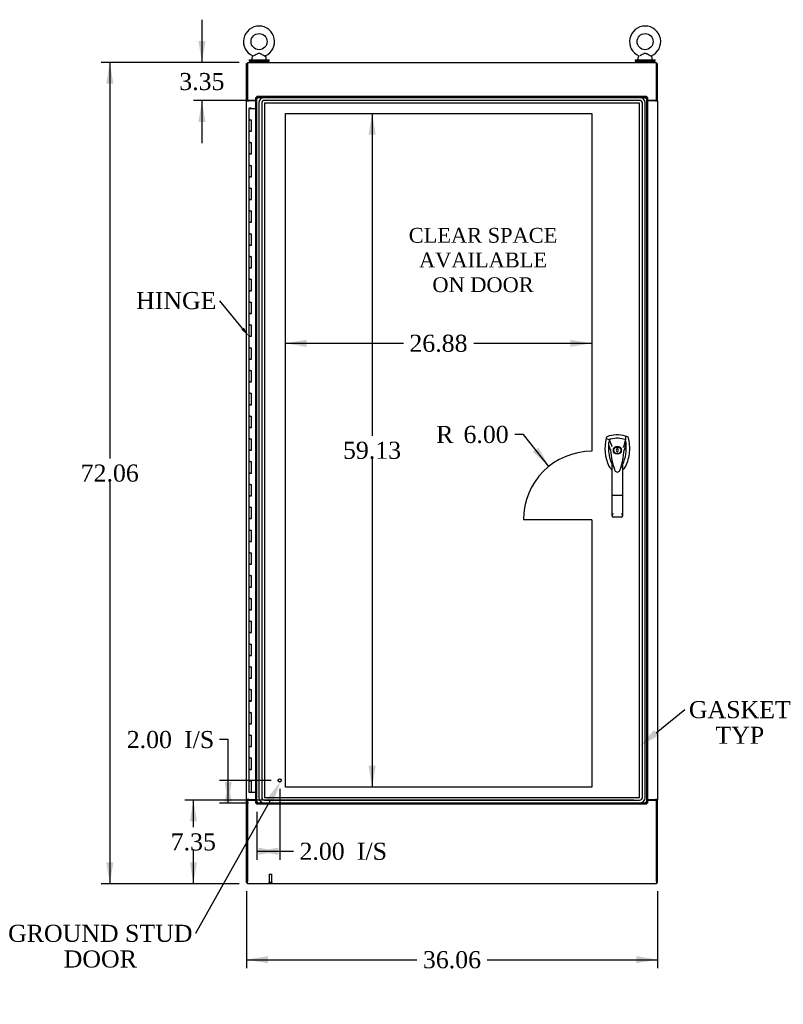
# Model space of a CAD drawing. Header units: inches. Extents: x 1 to 359, y -2 to 239.
# Tile 3 of 10: x 53 to 120, y 63 to 150. Entities that reach past the tile are written whole.
import ezdxf
from ezdxf import colors
from ezdxf.entities.mleader import LeaderData, LeaderLine
from ezdxf.enums import TextEntityAlignment as Align
from ezdxf.lldxf.tags import DXFTag
from ezdxf.math import Vec2, Vec3

# ---------------------------------------------------------------- set-up
doc = ezdxf.new("R2010")
doc.units = ezdxf.units.IN
doc.header["$MEASUREMENT"] = 0
for name, color, linetype in [('COM54578-60', 7, 'Continuous'), ('COM70219', 7, 'Continuous'), ('COM71108-10', 7, 'Continuous'), ('COM71112-5', 7, 'Continuous'), ('COM71113-3', 7, 'Continuous'), ('COM71114-3', 7, 'Continuous'), ('COM71115-2', 7, 'Continuous'), ('Default', 7, 'Continuous'), ('DV1_Default', 7, 'Continuous'), ('HAN13066', 7, 'Continuous'), ('SCS00680', 7, 'Continuous'), ('STD21878', 7, 'Continuous'), ('WAF25362', 7, 'Continuous'), ('WAM254785', 7, 'Continuous')]:
    doc.layers.add(name, color=color, linetype=linetype)
doc.styles.add('SEACAD_Times_New_Roman', font='times.ttf')
tags = doc.linetypes.add('HIDDEN2', pattern=[0.1875, 0.125, -0.0625]).pattern_tags.tags
tags[6:7] = [DXFTag(74, 4), DXFTag(75, 0), DXFTag(340, '0'), DXFTag(46, 0.0), DXFTag(50, 0.0), DXFTag(44, 0.0), DXFTag(45, 0.0)]
tags[4:5] = [DXFTag(74, 4), DXFTag(75, 0), DXFTag(340, '0'), DXFTag(46, 0.0), DXFTag(50, 0.0), DXFTag(44, 0.0), DXFTag(45, 0.0)]
doc.dimstyles.new('HAMMOND_(STH-300_x_200)', dxfattribs={"dimtxt": 1.5, "dimasz": 1.875, "dimexe": 0.75, "dimexo": 0.75, "dimgap": 0.375, "dimtad": 0, "dimtih": 1, "dimtoh": 1, "dimzin": 0, "dimdsep": 46, "dimtxsty": 'SEACAD_Times_New_Roman', "dimblk1": '_SE_FILLED', "dimblk2": '_SE_FILLED', "dimsah": 1, "dimcen": 0.75, "dimadec": 0, "dimazin": 0, "dimtfac": 0.8, "dimtofl": 0, "dimtmove": 0, "dimatfit": 3, "dimfxl": 1, "dimtolj": 1, "dimtzin": 0, "dimarcsym": 0})

# ---------------------------------------------------------------- blocks, each defined once
blk = doc.blocks.new('SE')
at = {"layer": 'COM54578-60', "color": 7, "linetype": 'Continuous'}
for p, q in [((73.439, 141.724), (73.322, 141.724)), ((73.322, 141.724), (73.322, 140.724)), ((73.377, 141.733), (73.377, 141.759)), ((73.377, 141.759), (73.427, 141.759)), ((73.427, 141.733), (73.377, 141.733)), ((73.389, 141.733), (73.389, 141.724)), ((73.427, 141.759), (73.452, 141.759)), ((73.427, 141.733), (73.452, 141.733)), ((73.439, 141.724), (73.924, 141.724)), ((73.452, 141.759), (73.502, 141.759)), ((73.502, 141.733), (73.452, 141.733)), ((73.489, 141.724), (73.489, 141.733)), ((73.502, 141.759), (73.502, 141.733)), ((73.439, 140.724), (73.322, 140.724)), ((73.322, 140.724), (73.439, 140.724)), ((73.322, 140.724), (73.322, 139.724)), ((73.439, 140.724), (73.507, 140.724)), ((73.507, 140.724), (73.507, 139.725)), ((73.439, 139.725), (73.322, 139.725)), ((73.322, 139.725), (73.322, 138.724)), ((73.322, 139.724), (73.556, 139.724)), ((73.439, 139.725), (73.507, 139.725)), ((73.439, 138.724), (73.322, 138.724)), ((73.322, 138.724), (73.439, 138.724)), ((73.322, 138.724), (73.322, 137.724)), ((73.439, 138.724), (73.507, 138.724)), ((73.507, 138.724), (73.507, 137.725)), ((73.439, 137.725), (73.322, 137.725)), ((73.322, 137.725), (73.322, 136.724)), ((73.322, 137.724), (73.556, 137.724)), ((73.439, 137.725), (73.507, 137.725)), ((73.439, 136.724), (73.322, 136.724)), ((73.322, 136.724), (73.439, 136.724)), ((73.322, 136.724), (73.322, 135.724)), ((73.439, 136.724), (73.507, 136.724)), ((73.507, 136.724), (73.507, 135.725)), ((73.439, 135.725), (73.322, 135.725)), ((73.322, 135.725), (73.322, 134.724)), ((73.322, 135.724), (73.556, 135.724)), ((73.439, 135.725), (73.507, 135.725)), ((73.439, 134.724), (73.322, 134.724)), ((73.322, 134.724), (73.439, 134.724)), ((73.322, 134.724), (73.322, 133.724)), ((73.439, 134.724), (73.507, 134.724)), ((73.507, 134.724), (73.507, 133.725)), ((73.439, 133.725), (73.322, 133.725)), ((73.322, 133.725), (73.322, 132.724)), ((73.322, 133.724), (73.556, 133.724)), ((73.439, 133.725), (73.507, 133.725)), ((73.439, 132.724), (73.322, 132.724)), ((73.322, 132.724), (73.439, 132.724)), ((73.322, 132.724), (73.322, 131.724)), ((73.439, 132.724), (73.507, 132.724)), ((73.507, 132.724), (73.507, 131.725)), ((73.439, 131.725), (73.322, 131.725)), ((73.322, 131.725), (73.322, 130.724)), ((73.322, 131.724), (73.556, 131.724)), ((73.439, 131.725), (73.507, 131.725)), ((73.439, 130.724), (73.322, 130.724)), ((73.322, 130.724), (73.439, 130.724)), ((73.322, 130.724), (73.322, 129.724)), ((73.439, 130.724), (73.507, 130.724)), ((73.507, 130.724), (73.507, 129.725)), ((73.439, 129.725), (73.322, 129.725)), ((73.322, 129.725), (73.322, 128.724)), ((73.322, 129.724), (73.556, 129.724)), ((73.439, 129.725), (73.507, 129.725)), ((73.439, 128.724), (73.322, 128.724)), ((73.322, 128.724), (73.439, 128.724)), ((73.322, 128.724), (73.322, 127.724)), ((73.439, 128.724), (73.507, 128.724)), ((73.507, 128.724), (73.507, 127.725)), ((73.439, 127.725), (73.322, 127.725)), ((73.322, 127.725), (73.322, 126.724)), ((73.322, 127.724), (73.556, 127.724)), ((73.439, 127.725), (73.507, 127.725)), ((73.439, 126.724), (73.322, 126.724)), ((73.322, 126.724), (73.439, 126.724)), ((73.322, 126.724), (73.322, 125.724)), ((73.439, 126.724), (73.507, 126.724)), ((73.507, 126.724), (73.507, 125.725)), ((73.439, 125.725), (73.322, 125.725)), ((73.322, 125.725), (73.322, 124.724)), ((73.322, 125.724), (73.556, 125.724)), ((73.439, 125.725), (73.507, 125.725)), ((73.439, 124.724), (73.322, 124.724)), ((73.322, 124.724), (73.439, 124.724)), ((73.322, 124.724), (73.322, 123.724)), ((73.439, 124.724), (73.507, 124.724)), ((73.507, 124.724), (73.507, 123.725)), ((73.439, 123.725), (73.322, 123.725)), ((73.322, 123.725), (73.322, 122.724)), ((73.322, 123.724), (73.556, 123.724)), ((73.439, 123.725), (73.507, 123.725)), ((73.439, 122.724), (73.322, 122.724)), ((73.322, 122.724), (73.439, 122.724)), ((73.322, 122.724), (73.322, 121.724)), ((73.439, 122.724), (73.507, 122.724)), ((73.507, 122.724), (73.507, 121.725)), ((73.439, 121.725), (73.322, 121.725)), ((73.322, 121.725), (73.322, 120.724)), ((73.322, 121.724), (73.556, 121.724)), ((73.439, 121.725), (73.507, 121.725)), ((73.439, 120.724), (73.322, 120.724)), ((73.322, 120.724), (73.439, 120.724)), ((73.322, 120.724), (73.322, 119.724)), ((73.439, 120.724), (73.507, 120.724)), ((73.507, 120.724), (73.507, 119.725)), ((73.439, 119.725), (73.322, 119.725)), ((73.322, 119.725), (73.322, 118.724)), ((73.322, 119.724), (73.556, 119.724)), ((73.439, 119.725), (73.507, 119.725)), ((73.439, 118.724), (73.322, 118.724)), ((73.322, 118.724), (73.439, 118.724)), ((73.322, 118.724), (73.322, 117.724)), ((73.439, 118.724), (73.507, 118.724)), ((73.507, 118.724), (73.507, 117.725)), ((73.439, 117.725), (73.322, 117.725)), ((73.322, 117.725), (73.322, 116.724)), ((73.322, 117.724), (73.556, 117.724)), ((73.439, 117.725), (73.507, 117.725)), ((73.439, 116.724), (73.322, 116.724)), ((73.322, 116.724), (73.439, 116.724)), ((73.322, 116.724), (73.322, 115.724)), ((73.439, 116.724), (73.507, 116.724)), ((73.507, 116.724), (73.507, 115.725)), ((73.439, 115.725), (73.322, 115.725)), ((73.322, 115.725), (73.322, 114.724)), ((73.322, 115.724), (73.556, 115.724)), ((73.439, 115.725), (73.507, 115.725)), ((73.439, 114.724), (73.322, 114.724)), ((73.322, 114.724), (73.439, 114.724)), ((73.322, 114.724), (73.322, 113.724)), ((73.439, 114.724), (73.507, 114.724)), ((73.507, 114.724), (73.507, 113.725)), ((73.439, 113.725), (73.322, 113.725)), ((73.322, 113.725), (73.322, 112.724)), ((73.322, 113.724), (73.556, 113.724)), ((73.439, 113.725), (73.507, 113.725)), ((73.439, 112.724), (73.322, 112.724)), ((73.322, 112.724), (73.439, 112.724)), ((73.322, 112.724), (73.322, 111.724)), ((73.439, 112.724), (73.507, 112.724)), ((73.507, 112.724), (73.507, 111.725)), ((73.439, 111.725), (73.322, 111.725)), ((73.322, 111.725), (73.322, 110.724)), ((73.322, 111.724), (73.556, 111.724)), ((73.439, 111.725), (73.507, 111.725)), ((73.439, 110.724), (73.322, 110.724)), ((73.322, 110.724), (73.439, 110.724)), ((73.322, 110.724), (73.322, 109.724)), ((73.439, 110.724), (73.507, 110.724)), ((73.507, 110.724), (73.507, 109.725)), ((73.439, 109.725), (73.322, 109.725)), ((73.322, 109.725), (73.322, 108.724)), ((73.322, 109.724), (73.556, 109.724)), ((73.439, 109.725), (73.507, 109.725)), ((73.439, 108.724), (73.322, 108.724)), ((73.322, 108.724), (73.439, 108.724)), ((73.322, 108.724), (73.322, 107.724)), ((73.439, 108.724), (73.507, 108.724)), ((73.507, 108.724), (73.507, 107.725)), ((73.439, 107.725), (73.322, 107.725)), ((73.322, 107.725), (73.322, 106.724)), ((73.322, 107.724), (73.556, 107.724)), ((73.439, 107.725), (73.507, 107.725)), ((73.439, 106.724), (73.322, 106.724)), ((73.322, 106.724), (73.439, 106.724)), ((73.322, 106.724), (73.322, 105.724)), ((73.439, 106.724), (73.507, 106.724)), ((73.507, 106.724), (73.507, 105.725)), ((73.439, 105.725), (73.322, 105.725)), ((73.322, 105.725), (73.322, 104.724)), ((73.322, 105.724), (73.556, 105.724)), ((73.439, 105.725), (73.507, 105.725)), ((73.439, 104.724), (73.322, 104.724)), ((73.322, 104.724), (73.439, 104.724)), ((73.322, 104.724), (73.322, 103.724)), ((73.439, 104.724), (73.507, 104.724)), ((73.507, 104.724), (73.507, 103.725)), ((73.439, 103.725), (73.322, 103.725)), ((73.322, 103.725), (73.322, 102.724)), ((73.322, 103.724), (73.556, 103.724)), ((73.439, 103.725), (73.507, 103.725)), ((73.439, 102.724), (73.322, 102.724)), ((73.322, 102.724), (73.439, 102.724)), ((73.322, 102.724), (73.322, 101.724)), ((73.439, 102.724), (73.507, 102.724)), ((73.507, 102.724), (73.507, 101.725)), ((73.439, 101.725), (73.322, 101.725)), ((73.322, 101.725), (73.322, 100.724)), ((73.322, 101.724), (73.556, 101.724)), ((73.439, 101.725), (73.507, 101.725)), ((73.439, 100.724), (73.322, 100.724)), ((73.322, 100.724), (73.439, 100.724)), ((73.322, 100.724), (73.322, 99.724)), ((73.439, 100.724), (73.507, 100.724)), ((73.507, 100.724), (73.507, 99.725)), ((73.439, 99.725), (73.322, 99.725)), ((73.322, 99.725), (73.322, 98.724)), ((73.322, 99.724), (73.556, 99.724)), ((73.439, 99.725), (73.507, 99.725)), ((73.439, 98.724), (73.322, 98.724)), ((73.322, 98.724), (73.439, 98.724)), ((73.322, 98.724), (73.322, 97.724)), ((73.439, 98.724), (73.507, 98.724)), ((73.507, 98.724), (73.507, 97.725)), ((73.439, 97.725), (73.322, 97.725)), ((73.322, 97.725), (73.322, 96.724)), ((73.322, 97.724), (73.556, 97.724)), ((73.439, 97.725), (73.507, 97.725)), ((73.439, 96.724), (73.322, 96.724)), ((73.322, 96.724), (73.439, 96.724)), ((73.322, 96.724), (73.322, 95.724)), ((73.439, 96.724), (73.507, 96.724)), ((73.507, 96.724), (73.507, 95.725)), ((73.439, 95.725), (73.322, 95.725)), ((73.322, 95.725), (73.322, 94.724)), ((73.322, 95.724), (73.556, 95.724)), ((73.439, 95.725), (73.507, 95.725)), ((73.439, 94.724), (73.322, 94.724)), ((73.322, 94.724), (73.439, 94.724)), ((73.322, 94.724), (73.322, 93.724)), ((73.439, 94.724), (73.507, 94.724)), ((73.507, 94.724), (73.507, 93.725)), ((73.439, 93.725), (73.322, 93.725)), ((73.322, 93.725), (73.322, 92.724)), ((73.322, 93.724), (73.556, 93.724)), ((73.439, 93.725), (73.507, 93.725)), ((73.439, 92.724), (73.322, 92.724)), ((73.322, 92.724), (73.439, 92.724)), ((73.322, 92.724), (73.322, 91.724)), ((73.439, 92.724), (73.507, 92.724)), ((73.507, 92.724), (73.507, 91.725)), ((73.439, 91.725), (73.322, 91.725)), ((73.322, 91.725), (73.322, 90.724)), ((73.322, 91.724), (73.556, 91.724)), ((73.439, 91.725), (73.507, 91.725)), ((73.439, 90.724), (73.322, 90.724)), ((73.322, 90.724), (73.439, 90.724)), ((73.322, 90.724), (73.322, 89.724)), ((73.439, 90.724), (73.507, 90.724)), ((73.507, 90.724), (73.507, 89.725)), ((73.439, 89.725), (73.322, 89.725)), ((73.322, 89.725), (73.322, 88.724)), ((73.322, 89.724), (73.556, 89.724)), ((73.439, 89.725), (73.507, 89.725)), ((73.439, 88.724), (73.322, 88.724)), ((73.322, 88.724), (73.439, 88.724)), ((73.322, 88.724), (73.322, 87.724)), ((73.439, 88.724), (73.507, 88.724)), ((73.507, 88.724), (73.507, 87.725)), ((73.439, 87.725), (73.322, 87.725)), ((73.322, 87.725), (73.322, 86.724)), ((73.322, 87.724), (73.556, 87.724)), ((73.439, 87.725), (73.507, 87.725)), ((73.439, 86.724), (73.322, 86.724)), ((73.322, 86.724), (73.439, 86.724)), ((73.322, 86.724), (73.322, 85.724)), ((73.439, 86.724), (73.507, 86.724)), ((73.507, 86.724), (73.507, 85.725)), ((73.439, 85.725), (73.322, 85.725)), ((73.322, 85.725), (73.322, 84.724)), ((73.322, 85.724), (73.556, 85.724)), ((73.439, 85.725), (73.507, 85.725)), ((73.439, 84.724), (73.322, 84.724)), ((73.322, 84.724), (73.439, 84.724)), ((73.322, 84.724), (73.322, 83.724)), ((73.439, 84.724), (73.507, 84.724)), ((73.507, 84.724), (73.507, 83.725)), ((73.439, 83.725), (73.322, 83.725)), ((73.322, 83.725), (73.322, 82.724)), ((73.322, 83.724), (73.556, 83.724)), ((73.439, 83.725), (73.507, 83.725)), ((73.322, 82.724), (73.439, 82.724)), ((73.322, 82.724), (73.507, 82.724)), ((73.322, 82.724), (73.322, 81.724)), ((73.389, 82.724), (73.389, 82.724)), ((73.507, 82.724), (73.439, 82.724)), ((73.489, 82.724), (73.489, 82.724)), ((73.507, 82.724), (73.507, 81.724)), ((73.322, 81.724), (73.507, 81.724)), ((73.507, 81.724), (73.924, 81.724))]:
    blk.add_line(p, q, dxfattribs=at)
at = {"layer": 'COM70219', "color": 7, "linetype": 'HIDDEN2'}
for p, q in [((107.597, 142.676), (74.692, 142.676)), ((107.597, 142.675), (74.692, 142.675)), ((74.192, 142.176), (74.192, 81.271)), ((74.193, 142.176), (74.193, 81.271)), ((74.442, 142.176), (74.442, 81.271)), ((74.691, 142.176), (74.691, 81.271)), ((107.597, 142.426), (74.692, 142.426)), ((107.597, 142.177), (74.692, 142.177)), ((74.692, 142.176), (74.692, 81.271)), ((107.597, 142.176), (74.692, 142.176)), ((107.597, 81.271), (107.597, 142.176)), ((107.598, 81.271), (107.598, 142.176)), ((107.847, 81.271), (107.847, 142.176)), ((108.096, 81.271), (108.096, 142.176)), ((108.097, 81.271), (108.097, 142.176)), ((74.692, 81.271), (107.597, 81.271)), ((74.692, 81.27), (107.597, 81.27)), ((74.692, 81.021), (107.597, 81.021)), ((74.692, 80.772), (107.597, 80.772)), ((74.692, 80.771), (107.597, 80.771))]:
    blk.add_line(p, q, dxfattribs=at)
for centre, radius, start, end in [((74.692, 142.176), 0.5, 90, 180), ((74.692, 142.176), 0.499, 90, 180), ((107.597, 142.176), 0.5, 0, 90), ((107.597, 142.176), 0.499, 0, 90), ((74.692, 142.176), 0.25, 90, 180), ((74.692, 142.176), 0.001, 90, 180), ((107.597, 142.176), 0.25, 0, 90), ((107.597, 142.176), 0.001, 0, 90), ((74.692, 81.271), 0.5, 180, 270), ((74.692, 81.271), 0.499, 180, 270), ((74.692, 81.271), 0.25, 180, 270), ((74.692, 81.271), 0.001, 180, 270), ((107.597, 81.271), 0.5, 270, 0), ((107.597, 81.271), 0.001, 270, 0), ((107.597, 81.271), 0.25, 270, 0), ((107.597, 81.271), 0.499, 270, 0)]:
    blk.add_arc(centre, radius, start, end, dxfattribs=at)
at = {"layer": 'COM71108-10', "color": 7, "linetype": 'Continuous'}
for p, q in [((73.21, 81.038), (73.21, 73.883)), ((73.21, 81.038), (73.924, 81.038)), ((108.299, 81.038), (109.08, 81.038)), ((109.08, 73.883), (109.08, 81.038)), ((73.21, 73.693), (73.21, 73.883)), ((109.08, 73.693), (73.21, 73.693)), ((109.08, 73.883), (109.08, 73.693))]:
    blk.add_line(p, q, dxfattribs=at)
at = {"layer": 'COM71112-5', "color": 7, "linetype": 'Continuous'}
for p, q in [((73.924, 80.757), (73.924, 142.691)), ((73.924, 142.691), (73.977, 142.691)), ((74.019, 142.691), (73.977, 142.691)), ((74.02, 142.786), (108.204, 142.786)), ((74.02, 142.786), (74.02, 142.733)), ((74.02, 142.692), (74.02, 142.733)), ((74.102, 142.609), (74.02, 142.692)), ((74.114, 142.597), (74.114, 142.596)), ((74.114, 142.597), (74.114, 142.597)), ((74.114, 142.597), (74.114, 142.596)), ((74.114, 142.596), (74.114, 142.596)), ((108.109, 142.597), (108.109, 142.596)), ((108.11, 142.597), (108.109, 142.597)), ((108.11, 142.596), (108.109, 142.596)), ((108.11, 142.596), (108.11, 142.597)), ((108.122, 142.608), (108.205, 142.691)), ((108.204, 142.786), (108.204, 142.733)), ((108.204, 142.692), (108.204, 142.733)), ((108.205, 142.691), (108.247, 142.691)), ((108.299, 142.691), (108.247, 142.691)), ((108.299, 142.691), (108.299, 80.757)), ((73.924, 80.757), (73.977, 80.757)), ((74.019, 80.757), (73.977, 80.757)), ((74.102, 80.839), (74.019, 80.757)), ((74.02, 80.756), (74.02, 80.714)), ((74.02, 80.661), (74.02, 80.714)), ((108.204, 80.661), (74.02, 80.661)), ((74.114, 80.851), (74.114, 80.851)), ((74.114, 80.851), (74.114, 80.851)), ((74.114, 80.851), (74.114, 80.851)), ((74.114, 80.851), (74.114, 80.851)), ((108.11, 80.851), (108.109, 80.851)), ((108.109, 80.851), (108.109, 80.851)), ((108.109, 80.851), (108.11, 80.851)), ((108.11, 80.851), (108.11, 80.851)), ((108.122, 80.839), (108.204, 80.756)), ((108.204, 80.756), (108.204, 80.714)), ((108.204, 80.661), (108.204, 80.714)), ((108.205, 80.757), (108.247, 80.757)), ((108.299, 80.757), (108.247, 80.757))]:
    blk.add_line(p, q, dxfattribs=at)
at = {"layer": 'COM71112-5', "color": 7, "linetype": 'HIDDEN2'}
for p, q in [((74.019, 80.757), (74.019, 142.691)), ((74.02, 142.691), (108.204, 142.691)), ((108.116, 142.602), (108.122, 142.608)), ((108.204, 142.691), (108.204, 80.757)), ((108.204, 80.756), (74.02, 80.756))]:
    blk.add_line(p, q, dxfattribs=at)
at = {"layer": 'COM71112-5', "color": 7, "linetype": 'Continuous'}
for centre, start, end in [((74.622, 143.476), 230.59439, 239.97612), ((73.235, 142.089), 30.02388, 39.40561), ((108.989, 142.089), 140.59439, 149.97612), ((107.602, 143.476), 300.02388, 309.40561), ((74.622, 79.972), 120.02388, 129.40561), ((73.235, 81.359), 320.59439, 329.97612), ((107.602, 79.972), 50.59439, 59.97612), ((108.989, 81.359), 210.02388, 219.40561)]:
    blk.add_arc(centre, 1.016, start, end, dxfattribs=at)
at = {"layer": 'COM71113-3', "color": 7, "linetype": 'Continuous'}
for p, q in [((73.115, 142.408), (73.115, 145.658)), ((73.115, 145.658), (73.21, 145.658)), ((73.115, 142.378), (73.115, 142.408)), ((73.21, 142.408), (73.115, 142.408)), ((73.115, 81.068), (73.115, 142.378)), ((73.115, 142.378), (73.305, 142.378)), ((73.21, 142.378), (73.21, 142.408)), ((73.924, 142.378), (73.305, 142.378)), ((73.115, 81.068), (73.115, 81.038)), ((73.305, 81.068), (73.115, 81.068)), ((73.115, 81.038), (73.21, 81.038)), ((73.115, 73.788), (73.115, 81.038)), ((73.21, 81.068), (73.21, 81.038)), ((73.305, 81.068), (73.924, 81.068)), ((73.115, 73.788), (73.21, 73.788))]:
    blk.add_line(p, q, dxfattribs=at)
at = {"layer": 'COM71114-3', "color": 7, "linetype": 'Continuous'}
for p, q in [((109.08, 145.658), (109.175, 145.658)), ((109.175, 142.408), (109.175, 145.658)), ((108.985, 142.378), (108.299, 142.378)), ((108.985, 142.378), (109.175, 142.378)), ((109.08, 142.378), (109.08, 142.408)), ((109.08, 142.408), (109.175, 142.408)), ((109.175, 142.378), (109.175, 142.408)), ((109.175, 142.378), (109.175, 81.068)), ((108.299, 81.068), (108.985, 81.068)), ((109.175, 81.068), (108.985, 81.068)), ((109.08, 81.068), (109.08, 81.038)), ((109.08, 81.038), (109.175, 81.038)), ((109.175, 81.068), (109.175, 81.038)), ((109.175, 73.788), (109.175, 81.038)), ((109.08, 73.788), (109.175, 73.788))]:
    blk.add_line(p, q, dxfattribs=at)
at = {"layer": 'COM71115-2', "color": 7, "linetype": 'Continuous'}
for p, q in [((73.21, 145.753), (109.08, 145.753)), ((73.21, 145.753), (73.21, 145.563)), ((73.21, 145.563), (73.21, 142.408)), ((109.08, 145.563), (109.08, 145.753)), ((109.08, 142.408), (109.08, 145.563)), ((73.924, 142.408), (73.21, 142.408)), ((109.08, 142.408), (108.299, 142.408))]:
    blk.add_line(p, q, dxfattribs=at)
at = {"layer": 'DV1_Default', "color": 7, "linetype": 'HIDDEN2'}
for p, q in [((76.519, 141.286), (103.399, 141.286)), ((76.519, 82.161), (76.519, 141.286)), ((103.399, 141.286), (103.399, 111.634)), ((103.399, 105.634), (97.399, 105.634)), ((103.399, 105.634), (103.399, 82.161)), ((103.399, 82.161), (76.519, 82.161))]:
    blk.add_line(p, q, dxfattribs=at)
blk.add_arc((103.399, 105.634), 6, 90, 180, dxfattribs=at)
at = {"layer": 'HAN13066', "color": 7, "linetype": 'Continuous'}
for p, q in [((104.666, 112.826), (104.652, 112.767)), ((104.652, 112.767), (104.935, 112.662)), ((104.935, 112.662), (105.151, 112.09)), ((106.35, 112.662), (106.186, 112.006)), ((106.541, 112.913), (106.361, 112.972)), ((105.037, 111.741), (105.037, 111.74)), ((105.151, 112.09), (105.196, 112.056)), ((105.686, 111.949), (105.599, 111.949)), ((105.599, 111.949), (105.599, 111.814)), ((105.599, 111.634), (105.599, 111.599)), ((105.599, 111.599), (105.686, 111.599)), ((105.686, 111.814), (105.686, 111.949)), ((105.686, 111.599), (105.686, 111.634)), ((106.248, 111.744), (106.248, 111.745)), ((105.187, 107.747), (105.187, 110.725)), ((106.097, 110.724), (106.097, 107.747)), ((105.381, 110.084), (105.385, 110.076)), ((105.861, 109.961), (105.867, 109.974)), ((106.097, 110.444), (106.12, 110.486)), ((106.12, 110.486), (106.122, 110.491)), ((105.187, 105.939), (105.187, 107.747)), ((106.007, 107.741), (105.277, 107.741)), ((106.097, 107.747), (106.097, 105.939)), ((106.007, 105.849), (105.277, 105.849))]:
    blk.add_line(p, q, dxfattribs=at)
for radius in [0.35, 0.3]:
    blk.add_circle((105.642, 111.724), radius, dxfattribs=at)
for centre, radius, start, end in [((108.274, 111.914), 3.721, 166.75318, 205.10266), ((105.642, 110.489), 2.585, 73.85893, 110.34924), ((108.274, 111.914), 3.421, 167.3846, 174.70184), ((105.642, 110.489), 2.285, 106.83853, 108.03431), ((105.642, 110.489), 2.285, 104.45028, 106.83853), ((105.642, 110.489), 2.285, 71.96569, 104.45028), ((103.011, 111.914), 3.421, 334.89734, 7.2824), ((103.011, 111.914), 3.421, 10.11379, 12.6154), ((103.011, 111.914), 3.421, 8.519, 10.11379), ((103.011, 111.914), 3.421, 7.2824, 8.519), ((108.274, 111.914), 3.421, 174.70184, 200.20775), ((105.126, 110.393), 1.35, 91.23359, 93.76963), ((111.885, 112.31), 6.872, 184.75423, 199.9908), ((105.642, 111.724), 0.1, 115.94448, 244.05552), ((105.642, 111.724), 0.1, 295.94448, 64.05552), ((99.205, 112.34), 7.068, 340.3478, 355.1696), ((119.007, 85.297), 29.627, 115.64179, 115.75394), ((106.183, 110.956), 0.791, 85.30773, 89.6394), ((108.274, 111.914), 3.421, 200.20775, 205.10266), ((103.658, 110.119), 1.646, 10.27719, 21.64676), ((105.583, 110.654), 0.75, 233.47883, 238.15135), ((105.583, 110.654), 0.45, 205.10266, 208.42246), ((105.644, 110.05), 0.234, 202.28022, 338.21669), ((105.702, 110.654), 0.45, 331.57754, 334.89734), ((105.702, 110.654), 0.75, 301.84865, 334.89734), ((105.278, 105.939), 0.0903, 180.00172, 181.11543), ((105.277, 105.939), 0.09, 181.11716, 270), ((106.007, 105.939), 0.09, 270, 358.88284), ((106.007, 105.939), 0.0903, 358.88457, 359.99828)]:
    blk.add_arc(centre, radius, start, end, dxfattribs=at)
for points in [[(104.744, 112.913), (104.706, 112.899), (104.676, 112.865), (104.666, 112.826)], [(106.405, 112.348), (106.352, 112.147), (106.3, 111.946), (106.248, 111.745)], [(106.361, 112.972), (106.357, 112.869), (106.354, 112.765), (106.35, 112.662)], [(106.619, 112.826), (106.609, 112.865), (106.579, 112.899), (106.541, 112.913)], [(104.867, 112.23), (104.924, 112.067), (104.98, 111.904), (105.037, 111.741)], [(104.904, 110.336), (104.957, 110.224), (105.037, 110.125), (105.137, 110.051)], [(105.308, 110.311), (105.297, 110.345), (105.287, 110.379), (105.277, 110.413)], [(105.382, 110.084), (105.377, 110.096), (105.373, 110.109), (105.368, 110.121)], [(106.007, 110.412), (105.98, 110.315), (105.95, 110.218), (105.918, 110.123)]]:
    blk.add_open_spline(points, degree=3, dxfattribs=at)
for points, knots in [([(106.381, 110.336), (106.561, 110.721), (106.675, 111.137), (106.756, 111.984), (106.723, 112.414), (106.619, 112.826)], [0, 0, 0, 0, 0.5, 0.5, 1, 1, 1, 1]), ([(106.007, 110.412), (106.024, 110.469), (106.04, 110.526), (106.063, 110.612), (106.071, 110.64), (106.082, 110.681), (106.086, 110.695), (106.092, 110.712), (106.093, 110.718), (106.096, 110.726), (106.097, 110.727), (106.097, 110.724)], [0, 0, 0, 0, 0.5, 0.5, 0.75, 0.75, 0.875, 0.875, 0.9375, 0.9375, 1, 1, 1, 1]), ([(105.277, 107.741), (105.272, 107.741), (105.266, 107.741), (105.254, 107.741), (105.248, 107.741), (105.238, 107.742), (105.232, 107.742), (105.223, 107.742), (105.218, 107.743), (105.206, 107.743), (105.199, 107.744), (105.192, 107.745), (105.19, 107.745), (105.188, 107.746), (105.187, 107.747), (105.187, 107.747)], [0, 0, 0, 0, 0.125, 0.125, 0.25, 0.25, 0.375, 0.375, 0.5, 0.5, 0.75, 0.75, 0.875, 0.875, 1, 1, 1, 1]), ([(106.097, 107.747), (106.097, 107.747), (106.097, 107.746), (106.095, 107.745), (106.093, 107.745), (106.086, 107.744), (106.079, 107.743), (106.067, 107.743), (106.062, 107.742), (106.053, 107.742), (106.047, 107.742), (106.037, 107.741), (106.031, 107.741), (106.019, 107.741), (106.013, 107.741), (106.007, 107.741)], [0, 0, 0, 0, 0.125, 0.125, 0.25, 0.25, 0.5, 0.5, 0.625, 0.625, 0.75, 0.75, 0.875, 0.875, 1, 1, 1, 1]), ([(105.188, 105.937), (105.188, 105.953), (105.192, 105.97), (105.2, 105.998), (105.204, 106.007), (105.211, 106.027), (105.215, 106.037), (105.228, 106.067), (105.237, 106.089), (105.252, 106.122), (105.257, 106.134), (105.267, 106.157), (105.272, 106.168), (105.277, 106.18)], [0, 0, 0, 0, 0.25, 0.25, 0.375, 0.375, 0.5, 0.5, 0.75, 0.75, 0.875, 0.875, 1, 1, 1, 1]), ([(106.007, 106.18), (106.013, 106.168), (106.018, 106.157), (106.028, 106.134), (106.033, 106.122), (106.048, 106.089), (106.057, 106.067), (106.07, 106.037), (106.074, 106.027), (106.081, 106.007), (106.085, 105.998), (106.093, 105.97), (106.097, 105.953), (106.097, 105.937)], [0, 0, 0, 0, 0.125, 0.125, 0.25, 0.25, 0.5, 0.5, 0.625, 0.625, 0.75, 0.75, 1, 1, 1, 1])]:
    blk.add_open_spline(points, degree=3, knots=knots, dxfattribs=at)
at = {"layer": 'SCS00680', "color": 7, "linetype": 'Continuous'}
for p, q in [((73.585, 146.167), (73.585, 146.047)), ((73.664, 146.283), (73.599, 146.205)), ((74.821, 146.205), (74.755, 146.285)), ((74.835, 146.047), (74.835, 146.167)), ((107.455, 146.167), (107.455, 146.047)), ((107.534, 146.283), (107.469, 146.205)), ((108.691, 146.205), (108.625, 146.285)), ((108.705, 146.047), (108.705, 146.167))]:
    blk.add_line(p, q, dxfattribs=at)
for centre in [(74.21, 147.577), (108.08, 147.577)]:
    blk.add_circle(centre, 0.704, dxfattribs=at)
for centre, radius, start, end in [((74.21, 147.577), 1.367, 294.02373, 246.01877), ((108.08, 147.577), 1.367, 294.02373, 246.01877), ((73.645, 146.167), 0.06, 140.32138, 180), ((73.645, 146.047), 0.06, 180, 270), ((73.64, 146.301), 0.03, 297.89156, 61.95204), ((74.775, 146.306), 0.0231, 111.58968, 162.4656), ((74.775, 146.047), 0.06, 270, 0), ((74.775, 146.167), 0.06, 0, 39.67862), ((107.515, 146.167), 0.06, 140.32138, 180), ((107.515, 146.047), 0.06, 180, 270), ((107.51, 146.301), 0.03, 297.89156, 61.95204), ((108.645, 146.306), 0.0231, 111.58968, 162.4656), ((108.645, 146.047), 0.06, 270, 0), ((108.645, 146.167), 0.06, 0, 39.67862)]:
    blk.add_arc(centre, radius, start, end, dxfattribs=at)
for points in [[(74.757, 146.282), (74.757, 146.282), (74.739, 146.292), (74.692, 146.318), (74.672, 146.329), (74.627, 146.354), (74.603, 146.367), (74.525, 146.41), (74.47, 146.442), (74.383, 146.486), (74.353, 146.5), (74.293, 146.523), (74.261, 146.531), (74.196, 146.536), (74.163, 146.532), (74.101, 146.514), (74.071, 146.501), (73.982, 146.459), (73.927, 146.428), (73.82, 146.369), (73.77, 146.341), (73.732, 146.32)], [(108.627, 146.282), (108.627, 146.282), (108.609, 146.292), (108.562, 146.318), (108.542, 146.329), (108.497, 146.354), (108.473, 146.367), (108.395, 146.41), (108.34, 146.442), (108.253, 146.486), (108.223, 146.5), (108.163, 146.523), (108.131, 146.531), (108.066, 146.536), (108.033, 146.532), (107.971, 146.514), (107.941, 146.501), (107.852, 146.459), (107.797, 146.428), (107.69, 146.369), (107.64, 146.341), (107.602, 146.32)]]:
    blk.add_open_spline(points, degree=3, knots=[0.5685641, 0.5685641, 0.5685641, 0.5685641, 0.625, 0.625, 0.65625, 0.65625, 0.6875, 0.6875, 0.75, 0.75, 0.78125, 0.78125, 0.8125, 0.8125, 0.84375, 0.84375, 0.875, 0.875, 0.9375, 0.9375, 1, 1, 1, 1], dxfattribs=at)
at = {"layer": 'STD21878', "color": 7, "linetype": 'HIDDEN2'}
for p, q in [((75.085, 74.538), (75.335, 74.538)), ((75.085, 74.538), (75.085, 73.82)), ((75.335, 73.82), (75.335, 74.538)), ((75.069, 73.82), (75.35, 73.82)), ((75.069, 73.82), (75.069, 73.788)), ((75.069, 73.788), (75.35, 73.788)), ((75.35, 73.788), (75.35, 73.82))]:
    blk.add_line(p, q, dxfattribs=at)
for radius in [0.141, 0.125]:
    blk.add_circle((76.019, 82.756), radius, dxfattribs=at)
at = {"layer": 'WAF25362', "color": 7, "linetype": 'Continuous'}
for p, q in [((73.335, 145.987), (75.085, 145.987)), ((73.335, 145.987), (73.335, 145.878)), ((73.335, 145.878), (75.085, 145.878)), ((75.085, 145.878), (75.085, 145.987)), ((107.205, 145.987), (108.955, 145.987)), ((107.205, 145.987), (107.205, 145.878)), ((107.205, 145.878), (108.955, 145.878)), ((108.955, 145.878), (108.955, 145.987))]:
    blk.add_line(p, q, dxfattribs=at)
at = {"layer": 'WAM254785', "color": 7, "linetype": 'Continuous'}
for p, q in [((73.46, 145.878), (73.46, 145.753)), ((74.96, 145.753), (74.96, 145.878)), ((107.33, 145.878), (107.33, 145.753)), ((108.83, 145.753), (108.83, 145.878))]:
    blk.add_line(p, q, dxfattribs=at)
blk = doc.blocks.new('DMBLK134')
at = {"layer": 'Default', "linetype": 'Continuous'}
for points in [[(68.888, 147.628), (69.2, 145.753), (69.513, 147.628)], [(68.888, 140.533), (69.513, 140.533), (69.2, 142.408)]]:
    blk.add_hatch(color=7, dxfattribs=at).paths.add_polyline_path(points)
at = {"layer": 'Default', "color": 7, "linetype": 'Continuous'}
for p, q in [((69.2, 149.503), (69.2, 145.753)), ((72.46, 145.753), (68.45, 145.753)), ((73.085, 142.408), (68.45, 142.408)), ((69.2, 142.408), (69.2, 138.658))]:
    blk.add_line(p, q, dxfattribs=at)
at = {"layer": 'Default', "color": 7, "linetype": 'Continuous', "style": 'SEACAD_Times_New_Roman'}
blk.add_text('3.35', height=1.5, dxfattribs=at).set_placement((67.21, 144.831), align=Align.TOP_LEFT)
blk = doc.blocks.new('_SE_FILLED')
at = {"color": 0}
blk.add_line((0, 0), (-1, 0), dxfattribs=at)
blk.add_solid([(0, 0), (-1, -0.1665), (-1, 0.1665), (0, 0)], dxfattribs=at)
blk = doc.blocks.new('DMBLK135')
at = {"layer": 'Default', "linetype": 'Continuous'}
for points in [[(60.806, 143.878), (61.431, 143.878), (61.119, 145.753)], [(60.806, 75.568), (61.119, 73.693), (61.431, 75.568)]]:
    blk.add_hatch(color=7, dxfattribs=at).paths.add_polyline_path(points)
at = {"layer": 'Default', "color": 7, "linetype": 'Continuous'}
for p, q in [((72.46, 145.753), (60.369, 145.753)), ((61.119, 145.753), (61.119, 110.998)), ((61.119, 108.973), (61.119, 73.693)), ((72.46, 73.693), (60.369, 73.693))]:
    blk.add_line(p, q, dxfattribs=at)
at = {"layer": 'Default', "color": 7, "linetype": 'Continuous', "style": 'SEACAD_Times_New_Roman'}
blk.add_text('72.06', height=1.5, dxfattribs=at).set_placement((58.56, 110.473), align=Align.TOP_LEFT)
blk = doc.blocks.new('DMBLK136')
at = {"layer": 'Default', "linetype": 'Continuous'}
for points in [[(68.138, 79.163), (68.763, 79.163), (68.45, 81.038)], [(68.138, 75.568), (68.45, 73.693), (68.763, 75.568)]]:
    blk.add_hatch(color=7, dxfattribs=at).paths.add_polyline_path(points)
at = {"layer": 'Default', "color": 7, "linetype": 'Continuous'}
for p, q in [((107.08, 81.038), (67.7, 81.038)), ((68.45, 78.641), (68.45, 81.038)), ((68.45, 73.693), (68.45, 76.616)), ((72.46, 73.693), (67.7, 73.693))]:
    blk.add_line(p, q, dxfattribs=at)
at = {"layer": 'Default', "color": 7, "linetype": 'Continuous', "style": 'SEACAD_Times_New_Roman'}
blk.add_text('7.35', height=1.5, dxfattribs=at).set_placement((66.46, 78.116), align=Align.TOP_LEFT)
blk = doc.blocks.new('DMBLK137')
at = {"layer": 'Default', "linetype": 'Continuous'}
for points in [[(71.192, 80.881), (71.817, 80.881), (71.504, 82.756)], [(71.192, 82.631), (71.504, 80.756), (71.817, 82.631)]]:
    blk.add_hatch(color=7, dxfattribs=at).paths.add_polyline_path(points)
at = {"layer": 'Default', "color": 7, "linetype": 'Continuous'}
for p, q in [((71.504, 86.344), (70.754, 86.344)), ((71.504, 80.756), (71.504, 86.344)), ((75.269, 82.756), (70.754, 82.756)), ((73.27, 80.756), (70.754, 80.756))]:
    blk.add_line(p, q, dxfattribs=at)
at = {"layer": 'Default', "color": 7, "linetype": 'Continuous', "style": 'SEACAD_Times_New_Roman'}
for s, p in [('2.00', (62.604, 87.094)), ('I/S', (67.635, 87.094))]:
    blk.add_text(s, height=1.5, dxfattribs=at).set_placement(p, align=Align.TOP_LEFT)
blk = doc.blocks.new('DMBLK138')
at = {"layer": 'Default', "linetype": 'Continuous'}
for points in [[(75.894, 76.227), (75.894, 76.852), (74.019, 76.54)], [(74.144, 76.227), (76.019, 76.54), (74.144, 76.852)]]:
    blk.add_hatch(color=7, dxfattribs=at).paths.add_polyline_path(points)
at = {"layer": 'Default', "color": 7, "linetype": 'Continuous'}
for p, q in [((76.019, 82.006), (76.019, 75.79)), ((74.019, 80.007), (74.019, 75.79)), ((74.019, 76.54), (76.484, 76.54)), ((76.484, 76.54), (77.234, 76.54))]:
    blk.add_line(p, q, dxfattribs=at)
at = {"layer": 'Default', "color": 7, "linetype": 'Continuous', "style": 'SEACAD_Times_New_Roman'}
for s, p in [('2.00', (77.759, 77.29)), ('I/S', (82.791, 77.29))]:
    blk.add_text(s, height=1.5, dxfattribs=at).set_placement(p, align=Align.TOP_LEFT)
blk = doc.blocks.new('DMBLK139')
at = {"layer": 'Default', "linetype": 'Continuous'}
for points in [[(74.99, 66.715), (74.99, 67.34), (73.115, 67.027)], [(107.3, 66.715), (109.175, 67.027), (107.3, 67.34)]]:
    blk.add_hatch(color=7, dxfattribs=at).paths.add_polyline_path(points)
at = {"layer": 'Default', "color": 7, "linetype": 'Continuous'}
for p, q in [((73.115, 73.038), (73.115, 66.277)), ((109.175, 73.038), (109.175, 66.277)), ((73.115, 67.027), (88.061, 67.027)), ((94.229, 67.027), (109.175, 67.027))]:
    blk.add_line(p, q, dxfattribs=at)
at = {"layer": 'Default', "color": 7, "linetype": 'Continuous', "style": 'SEACAD_Times_New_Roman'}
blk.add_text('36.06', height=1.5, dxfattribs=at).set_placement((88.586, 67.777), align=Align.TOP_LEFT)
blk = doc.blocks.new('DMBLK149')
at = {"layer": 'Default', "linetype": 'Continuous'}
blk.add_hatch(color=7, dxfattribs=at).paths.add_polyline_path([(98.229, 111.581), (99.646, 110.314), (98.716, 111.972)])
at = {"layer": 'Default', "color": 7, "linetype": 'Continuous'}
for p, q in [((97.401, 113.114), (96.651, 113.114)), ((99.646, 110.314), (97.401, 113.114))]:
    blk.add_line(p, q, dxfattribs=at)
at = {"layer": 'Default', "color": 7, "linetype": 'Continuous', "style": 'SEACAD_Times_New_Roman'}
for s, p in [('R', (89.752, 113.864)), ('6.00', (92.145, 113.864))]:
    blk.add_text(s, height=1.5, dxfattribs=at).set_placement(p, align=Align.TOP_LEFT)
blk = doc.blocks.new('DMBLK155')
at = {"layer": 'Default', "linetype": 'Continuous'}
for points in [[(83.819, 139.411), (84.444, 139.411), (84.132, 141.286)], [(83.819, 84.036), (84.132, 82.161), (84.444, 84.036)]]:
    blk.add_hatch(color=7, dxfattribs=at).paths.add_polyline_path(points)
at = {"layer": 'Default', "color": 7, "linetype": 'Continuous'}
for p, q in [((84.132, 141.286), (84.132, 112.999)), ((84.132, 110.974), (84.132, 82.161))]:
    blk.add_line(p, q, dxfattribs=at)
at = {"layer": 'Default', "color": 7, "linetype": 'Continuous', "style": 'SEACAD_Times_New_Roman'}
blk.add_text('59.13', height=1.5, dxfattribs=at).set_placement((81.573, 112.474), align=Align.TOP_LEFT)
blk = doc.blocks.new('DMBLK156')
at = {"layer": 'Default', "linetype": 'Continuous'}
for points in [[(78.394, 120.799), (78.394, 121.424), (76.519, 121.112)], [(101.524, 120.799), (103.399, 121.112), (101.524, 121.424)]]:
    blk.add_hatch(color=7, dxfattribs=at).paths.add_polyline_path(points)
at = {"layer": 'Default', "color": 7, "linetype": 'Continuous'}
for p, q in [((76.519, 121.112), (86.875, 121.112)), ((93.044, 121.112), (103.399, 121.112))]:
    blk.add_line(p, q, dxfattribs=at)
at = {"layer": 'Default', "color": 7, "linetype": 'Continuous', "style": 'SEACAD_Times_New_Roman'}
blk.add_text('26.88', height=1.5, dxfattribs=at).set_placement((87.4, 121.862), align=Align.TOP_LEFT)

msp = doc.modelspace()

# ---------------------------------------------------------------- block references
at = {"layer": 'Default'}
msp.add_blockref('SE', (0, 0), dxfattribs=at)

# ---------------------------------------------------------------- texts
at = {"layer": 'Default', "insert": (93.86, 131.235), "char_height": 1.3, "width": 13.41002, "attachment_point": 2}
msp.add_mtext('{\\fTimes New Roman|b0||i0||c0|p34;\\C7;\\H1.3;\\W1.;CLEAR SPACE \\P}{\\fTimes New Roman|b0||i0||c0|p34;\\C7;\\H1.3;\\W1.;AVAILABLE \\P}{\\fTimes New Roman|b0||i0||c0|p34;\\C7;\\H1.3;\\W1.;ON DOOR}', dxfattribs=at)

# ---------------------------------------------------------------- dimensions: what is measured, and where the dimension line sits
at = {"layer": 'Default', "color": 7, "linetype": 'Continuous'}
for base, p1, p2, angle, picture, middle, dimtype in [((69.200430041, 142.408426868), (73.209995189, 145.753426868), (73.834995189, 142.408426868), 90, 'DMBLK134', (69.200430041, 144.080926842), 160), ((61.119, 145.753), (73.21, 145.753), (73.21, 73.693), 270, 'DMBLK135', (61.119, 109.723), 161), ((76.519, 121.112), (76.519, 141.286), (103.399, 141.286), 0, 'DMBLK156', (89.959, 121.112), 161), ((84.1318, 141.2864), (103.3995, 141.2864), (103.3995, 82.1609), 270, 'DMBLK155', (84.1318, 111.7237), 161), ((68.450429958, 81.038426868), (73.209995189, 73.693426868), (107.829995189, 81.038426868), 90, 'DMBLK136', (68.450429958, 77.365926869), 160), ((73.115, 67.027), (73.115, 73.788), (109.175, 73.788), 0, 'DMBLK139', (91.145, 67.027), 161)]:
    dim = msp.add_linear_dim(base=base, p1=p1, p2=p2, angle=angle, text='\\A1;<>', dimstyle='HAMMOND_(STH-300_x_200)', dxfattribs=at)
    dim.commit()
    dim.dimension.update_dxf_attribs({"geometry": picture, "text_midpoint": middle, "dimtype": dimtype})
dim = msp.add_radius_dim(center=(103.399, 105.634), mpoint=(99.646, 110.314), text='\\A1;<>', dimstyle='HAMMOND_(STH-300_x_200)', dxfattribs=at)
dim.commit()
dim.dimension.update_dxf_attribs({"geometry": 'DMBLK149', "text_midpoint": (96.651, 113.114), "dimtype": 164})
dim = msp.add_linear_dim(base=(71.504, 82.756), p1=(74.02, 80.756), p2=(76.019, 82.756), angle=90, text='\\A1;<> I/S', dimstyle='HAMMOND_(STH-300_x_200)', override={"dimtmove": 1}, dxfattribs=at)
dim.commit()
dim.dimension.update_dxf_attribs({"geometry": 'DMBLK137', "text_midpoint": (70.754, 86.344), "dimtype": 160})
dim = msp.add_linear_dim(base=(76.019, 76.54), p1=(74.019, 80.757), p2=(76.019, 82.756), text='\\A1;<> I/S', dimstyle='HAMMOND_(STH-300_x_200)', override={"dimtmove": 1}, dxfattribs=at)
dim.commit()
dim.dimension.update_dxf_attribs({"geometry": 'DMBLK138', "text_midpoint": (77.234, 76.54), "dimtype": 160})

# ---------------------------------------------------------------- leaders
ml = msp.add_multileader_mtext('Standard', dxfattribs=at)
ml.set_content('{\\pxsm0.9;\\fTimes New Roman|b0||i0||c0|p34;\\W1.;HINGE\\P}', color=7)
ml.set_leader_properties()
ml.build(insert=Vec2(0, 0))
ml.multileader.update_dxf_attribs({"dogleg_length": 0, "arrow_head_size": 0.876})
ctx = ml.context
ctx.base_point, ctx.char_height, ctx.arrow_head_size, ctx.landing_gap_size = Vec3(63.335, 124.185), 1.5, 0.876, 0.525
notes = []
notes.append((ctx, [(0, (1, 1, 0), (70.756, 124.845), (-1, 0), 0, [(0, [(73.322, 121.724)], 0, [])])]))
ctx.mtext.insert = Vec3(63.425, 125.611)
ml = msp.add_multileader_mtext('Standard', dxfattribs=at)
ml.set_content('{\\pxsm0.9;\\fTimes New Roman|b0||i0||c0|p34;\\W1.;GASKET\\PTYP\\P}', color=7)
ml.set_leader_properties()
ml.build(insert=Vec2(0, 0))
ml.multileader.update_dxf_attribs({"dogleg_length": 0, "arrow_head_size": 1.875})
ctx = ml.context
ctx.base_point, ctx.char_height, ctx.arrow_head_size, ctx.landing_gap_size = Vec3(111.995, 88.308), 1.5, 1.875, 0.525
ctx.text_align_type = 1
notes.append((ctx, [(0, (1, 1, 0), (111.56, 88.968), (1, 0), 0, [(0, [(107.598, 85.753)], 0, [])])]))
ctx.mtext.insert, ctx.mtext.alignment = Vec3(116.389, 89.718), 2
ml = msp.add_multileader_mtext('Standard', dxfattribs=at)
ml.set_content('{\\pxsm0.9;\\fTimes New Roman|b0||i0||c0|p34;\\W1.;GROUND STUD\\PDOOR\\P}', color=7)
ml.set_leader_properties()
ml.build(insert=Vec2(0, 0))
ml.multileader.update_dxf_attribs({"dogleg_length": 0, "arrow_head_size": 1.875})
ctx = ml.context
ctx.base_point, ctx.char_height, ctx.arrow_head_size, ctx.landing_gap_size = Vec3(52.361, 68.664), 1.5, 1.875, 0.525
ctx.text_align_type = 1
notes.append((ctx, [(0, (1, 1, 0), (68.637, 69.324), (-1, 0), 0, [(0, [(76.087, 82.633)], 0, [])])]))
ctx.mtext.insert, ctx.mtext.alignment = Vec3(60.282, 70.09), 2
for ctx, leaders in notes:
    for number, flags, end, landing, length, lines in leaders:
        leader = LeaderData()
        leader.index, (leader.has_last_leader_line, leader.has_dogleg_vector, leader.attachment_direction) = number, flags
        leader.last_leader_point, leader.dogleg_vector, leader.dogleg_length = Vec3(end), Vec3(landing), length
        for number, points, colour, breaks in lines:
            line = LeaderLine()
            line.index, line.vertices, line.color, line.breaks = number, Vec3.list(points), colors.encode_raw_color(colour), breaks
            leader.lines.append(line)
        ctx.leaders.append(leader)

doc.saveas('drawing.dxf')
